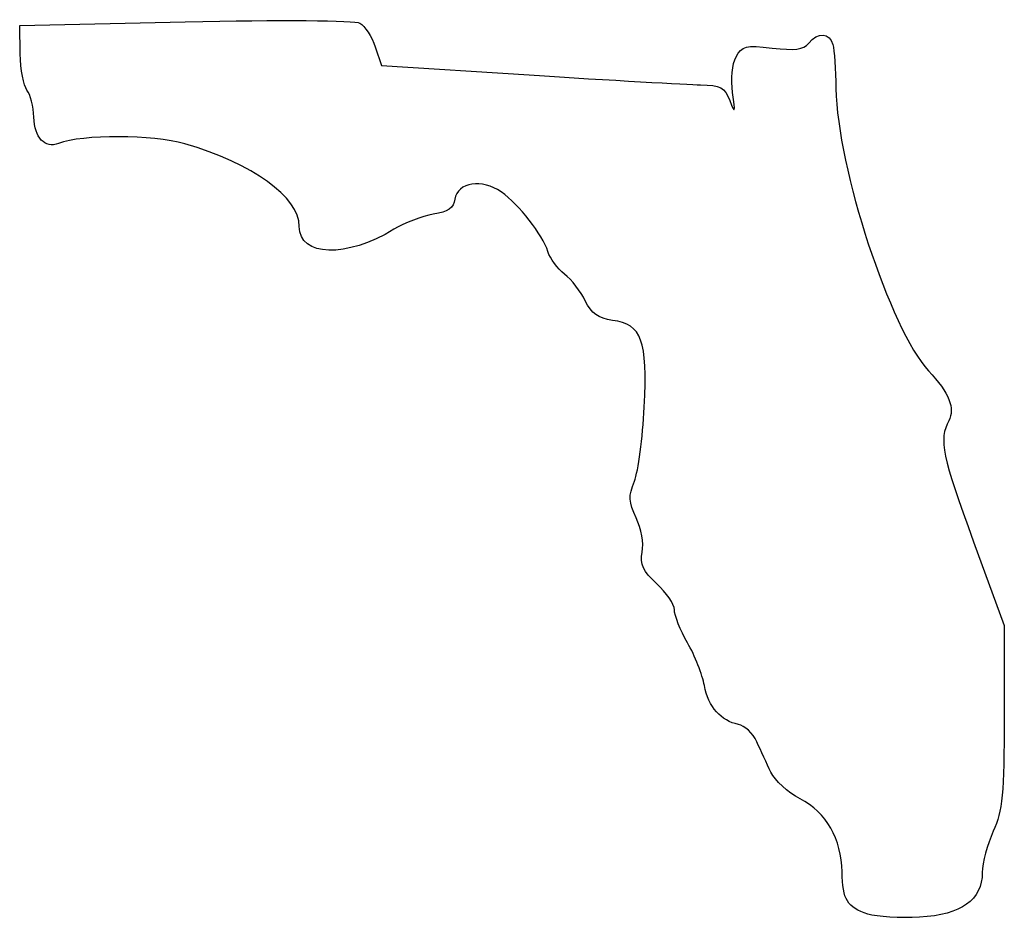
# Model space of a CAD drawing. Extents: x 0.4 to 50, y 3.2 to 48.5.
import ezdxf

# ---------------------------------------------------------------- set-up
doc = ezdxf.new("R2010")
doc.units = 0
doc.layers.get('0').update_dxf_attribs({"linetype": 'CONTINUOUS'})

msp = doc.modelspace()

# ---------------------------------------------------------------- linework, layer by layer
at = {"color": 7}
for points in [[(0.427834, 46.807133), (0.400853, 48.243457), (8.751586, 48.426428)], [(18.324332, 47.160139), (18.641104, 46.217477), (26.095434, 45.744433)], [(48.501588, 22.208604), (50.047858, 17.995255), (50.043314, 13.416507)]]:
    msp.add_lwpolyline(points, dxfattribs=at)
msp.add_lwpolyline([(43.169372, 3.456172), (43.169374, 3.456172), (43.169372, 3.456172), (43.169372, 3.456172)], close=True, dxfattribs=at)
for points in [[(8.751586, 48.426429), (13.54292, 48.531411), (17.295246, 48.501435), (17.554941, 48.356103)], [(17.554941, 48.356103), (17.803881, 48.216789), (18.150105, 47.678606), (18.324332, 47.16014)], [(40.183192, 47.347819), (40.654433, 47.915631), (41.243335, 47.880891), (41.40388, 47.275809)], [(36.520766, 46.65514), (36.819702, 47.213706), (37.002999, 47.258558), (38.343098, 47.101056)], [(38.343098, 47.101056), (39.481743, 46.967231), (39.91562, 47.025415), (40.183192, 47.347819)], [(41.40388, 47.275809), (41.475951, 47.00417), (41.545753, 46.007179), (41.558995, 45.060273)], [(0.766503, 44.984302), (0.595076, 45.196881), (0.442673, 46.017155), (0.427834, 46.807133)], [(36.347208, 44.855792), (36.255706, 45.534719), (36.329259, 46.297311), (36.520766, 46.65514)], [(26.095434, 45.744432), (30.195314, 45.484258), (34.078929, 45.262008), (34.725689, 45.250543)], [(34.725689, 45.250543), (35.738221, 45.232594), (35.943605, 45.121858), (36.203817, 44.453587)], [(1.112242, 43.617359), (1.093531, 44.156599), (0.937933, 44.771723), (0.766503, 44.984302)], [(36.203817, 44.453587), (36.473517, 43.760946), (36.488937, 43.804203), (36.347208, 44.855792)], [(41.558995, 45.060273), (41.614477, 41.09205), (44.29992, 32.911074), (46.227004, 30.839569)], [(2.364208, 42.29464), (1.667992, 42.025818), (1.148449, 42.574723), (1.112242, 43.617359)], [(8.71976, 42.276894), (7.115019, 42.743404), (3.552211, 42.753353), (2.364208, 42.29464)], [(14.499764, 38.111795), (14.499764, 39.582877), (12.141701, 41.282109), (8.71976, 42.276894)], [(24.683139, 39.850833), (23.729926, 40.529578), (22.468421, 40.333962), (22.347142, 39.488601)], [(27.034727, 36.840949), (26.763886, 37.697751), (25.581477, 39.211159), (24.683139, 39.850833)], [(22.347142, 39.488601), (22.283004, 39.041548), (22.001442, 38.845382), (21.249543, 38.723899)], [(21.249543, 38.723899), (20.693311, 38.634029), (19.804311, 38.294687), (19.273987, 37.969806)], [(19.273987, 37.969806), (16.877588, 36.501746), (14.499764, 36.572465), (14.499764, 38.111795)], [(27.87425, 35.709004), (27.521633, 35.986373), (27.143847, 36.495748), (27.034727, 36.840949)], [(28.918924, 34.361087), (28.696971, 34.825072), (28.226868, 35.431635), (27.87425, 35.709004)], [(30.299787, 33.376365), (29.563441, 33.482684), (29.222979, 33.725476), (28.918924, 34.361087)], [(31.891848, 29.001921), (32.057842, 32.388647), (31.775939, 33.163228), (30.299787, 33.376365)], [(46.227004, 30.839569), (47.270551, 29.717814), (47.58368, 28.943132), (47.247469, 28.314918)], [(31.394567, 25.273717), (31.591989, 25.772007), (31.815766, 27.449699), (31.891848, 29.001921)], [(47.247469, 28.314918), (46.742136, 27.370692), (46.91369, 26.53539), (48.501588, 22.208605)], [(31.487336, 23.420466), (31.105777, 24.2206), (31.09137, 24.508457), (31.394567, 25.273717)], [(31.789827, 21.692568), (31.873396, 22.129722), (31.740297, 22.889995), (31.487336, 23.420466)], [(32.524627, 20.104506), (31.822565, 20.745741), (31.671316, 21.072619), (31.789827, 21.692568)], [(33.412055, 18.787274), (33.410079, 19.067661), (33.010842, 19.660416), (32.524627, 20.104506)], [(34.078779, 17.117582), (33.713951, 17.755523), (33.413923, 18.506886), (33.412055, 18.787274)], [(34.927568, 14.969106), (34.825565, 15.512827), (34.443611, 16.479641), (34.078779, 17.117582)], [(36.644509, 13.012948), (35.764843, 13.174198), (35.128223, 13.899515), (34.927568, 14.969106)], [(50.043314, 13.41652), (50.03942, 9.493312), (49.960349, 8.665007), (49.491019, 7.630964)], [(37.561732, 12.137144), (37.362367, 12.562908), (36.949617, 12.95702), (36.644509, 13.012948)], [(38.277267, 10.605702), (38.083086, 11.022234), (37.761093, 11.711384), (37.561732, 12.137144)], [(39.756949, 9.263738), (39.137305, 9.585288), (38.47145, 10.18917), (38.277267, 10.605702)], [(41.866086, 5.577476), (41.83984, 7.235574), (41.068933, 8.582914), (39.756949, 9.263738)], [(49.491019, 7.630964), (49.189759, 6.967212), (48.94048, 6.03353), (48.937071, 5.556115)], [(43.169374, 3.456172), (42.125302, 3.789872), (41.888286, 4.17565), (41.866086, 5.577476)], [(48.937071, 5.556115), (48.927052, 4.153016), (47.899599, 3.418594), (45.775307, 3.296093)], [(45.775307, 3.296093), (44.79448, 3.239533), (43.621808, 3.311559), (43.169372, 3.456172)]]:
    msp.add_open_spline(points, degree=3, dxfattribs=at)

doc.saveas('drawing.dxf')
